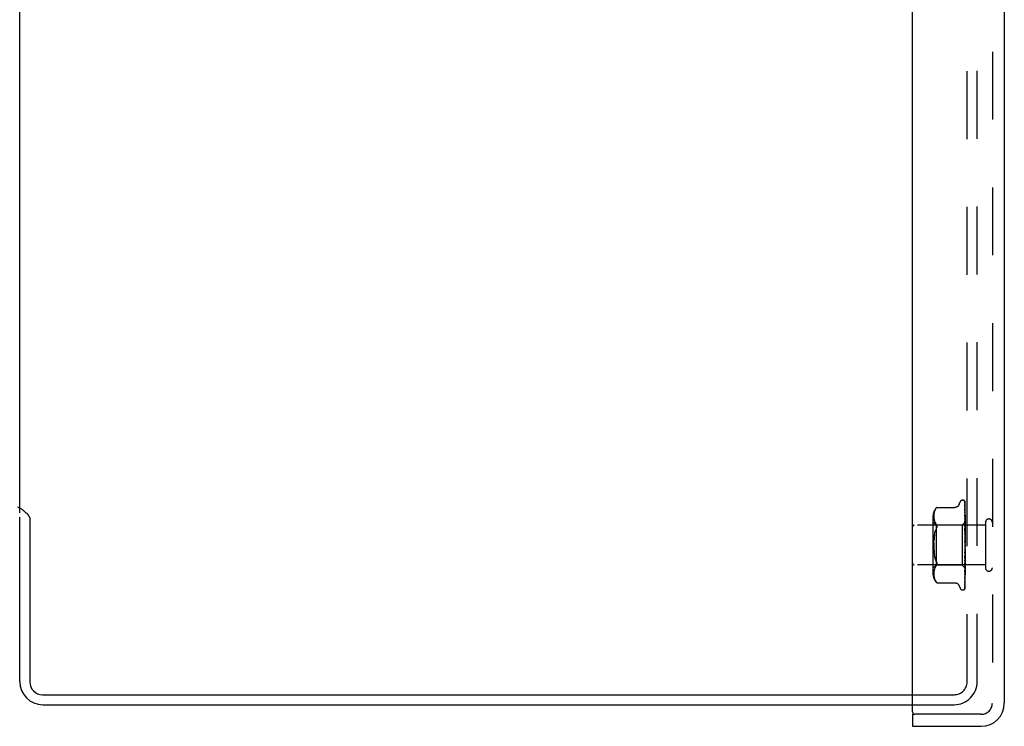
# Model space of a CAD drawing. Header units: inches. Extents: x 0 to 77.3, y 0 to 50.
# Tile 2 of 51: x 3.6 to 9.8, y 16.4 to 20.8. Entities that reach past the tile are written whole.
import ezdxf

# ---------------------------------------------------------------- set-up
doc = ezdxf.new("R2010")
doc.units = ezdxf.units.IN
doc.header["$LTSCALE"] = 4.25
doc.header["$MEASUREMENT"] = 0
doc.linetypes.add('HIDDEN', pattern=[0.2, 0.1, -0.1])
doc.layers.get('0').update_dxf_attribs({"linetype": 'CONTINUOUS'})
for name, color, linetype in [('DEFAULT_2', 8, 'HIDDEN'), ('DIMENSIONS', 7, 'CONTINUOUS'), ('FRONT_COVER', 7, 'CONTINUOUS')]:
    doc.layers.add(name, color=color, linetype=linetype)
doc.styles.get("Standard").update_dxf_attribs({"font": 'arial.ttf'})
doc.dimstyles.new('DIMSTYLE_1', dxfattribs={"dimtxt": 0.340909, "dimasz": 0.454545, "dimexe": 0.09, "dimexo": 0.07, "dimgap": 0.0375, "dimtad": 0, "dimtih": 1, "dimtoh": 1, "dimzin": 4, "dimdsep": 46, "dimtxsty": 'Standard', "dimblk": '_FILLED', "dimblk1": '_FILLED', "dimblk2": '_FILLED', "dimcen": 0.09, "dimadec": 3, "dimazin": 1, "dimtfac": 1, "dimtdec": 3, "dimtofl": 0, "dimtmove": 0, "dimatfit": 3, "dimldrblk": '_FILLED', "dimfxl": 0, "dimtolj": 1, "dimtzin": 4, "dimarcsym": 0})

# ---------------------------------------------------------------- blocks, each defined once
blk = doc.blocks.new('_FILLED')
at = {"color": 0, "linetype": 'ByBlock'}
blk.add_solid([(0, 0), (-1, 0.2), (-1, -0.2)], dxfattribs=at)
blk = doc.blocks.new('*D17')
at = {"layer": 'DIMENSIONS', "color": 2, "linetype": 'Continuous'}
for p, q in [((3.1331, 27.8079), (4.7917, 27.8079)), ((9.725, 27.8079), (8.0664, 27.8079))]:
    blk.add_line(p, q, dxfattribs=at)
at = {"layer": 'DIMENSIONS', "color": 2, "linetype": 'Continuous', "xscale": 0.4545454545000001, "yscale": 0.4545454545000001, "zscale": 0.4545454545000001, "rotation": 180}
blk.add_blockref('_FILLED', (3.1331, 27.8079), dxfattribs=at)
at = {"layer": 'DIMENSIONS', "color": 2, "linetype": 'Continuous', "xscale": 0.4545454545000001, "yscale": 0.4545454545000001, "zscale": 0.4545454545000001}
blk.add_blockref('_FILLED', (9.725, 27.8079), dxfattribs=at)
at = {"layer": 'DIMENSIONS', "color": 2, "linetype": 'Continuous', "insert": (6.4291, 27.9784), "char_height": 0.340909, "width": 2.933846, "attachment_point": 2, "line_spacing_factor": 0.9}
blk.add_mtext('6.59 USABLE\\PDEPTH', dxfattribs=at)

msp = doc.modelspace()

# ---------------------------------------------------------------- linework, layer by layer
at = {"color": 3, "linetype": 'Continuous'}
for p, q in [((3.630031, 17.751572), (3.630031, 31.347572)), ((3.630031, 16.694572), (3.630031, 17.724572)), ((3.683382, 17.736897), (3.685627, 17.73302)), ((3.693031, 17.721513), (3.693031, 16.692572)), ((3.773031, 16.612572), (9.225031, 16.612572)), ((3.775031, 16.549572), (9.225031, 16.549572))]:
    msp.add_line(p, q, dxfattribs=at)
for points in [[(3.671789, 17.751572), (3.672772, 17.750637), (3.673746, 17.74968), (3.67471, 17.748698), (3.675647, 17.747704), (3.676548, 17.746703), (3.677408, 17.7457), (3.678226, 17.744694), (3.678997, 17.743694), (3.679719, 17.742704), (3.680399, 17.741724), (3.681038, 17.740757), (3.681649, 17.739794), (3.682241, 17.738828), (3.682817, 17.737861), (3.683382, 17.736897)], [(3.685627, 17.73302), (3.686255, 17.731954), (3.686876, 17.730915), (3.687501, 17.729887), (3.688129, 17.728873), (3.688764, 17.727864), (3.689411, 17.726855), (3.690075, 17.725839), (3.690761, 17.724807), (3.691476, 17.72375), (3.692233, 17.722651), (3.693031, 17.721513)]]:
    msp.add_lwpolyline(points, dxfattribs=at)
at = {"color": 7, "linetype": 'Continuous'}
msp.add_arc((3.560031, 17.654572), 0.145, 38.7549213, 41.9638629, dxfattribs=at)
at = {"color": 3, "linetype": 'Continuous'}
for centre, radius in [((3.775031, 16.694572), 0.145), ((3.773031, 16.692572), 0.08)]:
    msp.add_arc(centre, radius, 180, 270, dxfattribs=at)
at = {"layer": 'DEFAULT_2', "color": 8, "linetype": 'HIDDEN'}
for p, q in [((9.567031, 16.692572), (9.567031, 32.406572)), ((9.630031, 16.694572), (9.630031, 32.404572)), ((9.225031, 16.612572), (9.487031, 16.612572)), ((9.225031, 16.549572), (9.485031, 16.549572))]:
    msp.add_line(p, q, dxfattribs=at)
for centre, radius, start, end in [((3.560031, 17.654572), 0.145, 41.9638629, 66.1295873), ((9.485031, 16.694572), 0.145, 270, 360), ((9.487031, 16.692572), 0.08, 270, 360)]:
    msp.add_arc(centre, radius, start, end, dxfattribs=at)
at = {"layer": 'FRONT_COVER', "color": 3, "linetype": 'Continuous'}
for p, q in [((9.225031, 16.504572), (9.225031, 32.594572)), ((9.800031, 32.539572), (9.800031, 16.559572)), ((9.225031, 16.414572), (9.655031, 16.414572))]:
    msp.add_line(p, q, dxfattribs=at)
at = {"layer": 'FRONT_COVER', "color": 8, "linetype": 'HIDDEN'}
for p, q in [((9.725031, 32.539572), (9.725031, 16.559572)), ((9.367232, 17.77164), (9.364737, 17.766266)), ((9.370303, 17.776761), (9.367217, 17.771612)), ((9.370295, 17.776748), (9.373941, 17.781715)), ((9.376437, 17.784594), (9.377045, 17.785262)), ((9.377379, 17.785622), (9.376846, 17.785047)), ((9.377379, 17.785622), (9.489898, 17.785622)), ((9.517398, 17.804813), (9.522873, 17.819855)), ((9.538534, 17.830822), (9.539364, 17.830822)), ((9.550202, 17.826627), (9.550278, 17.826529)), ((9.552377, 17.773553), (9.552388, 17.773383)), ((9.552388, 17.821979), (9.553388, 17.753144)), ((9.552388, 17.818914), (9.553062, 17.773287)), ((9.552388, 17.815193), (9.553388, 17.747909)), ((9.552388, 17.806106), (9.552719, 17.784925)), ((9.552388, 17.798798), (9.553062, 17.756248)), ((9.552388, 17.784019), (9.553062, 17.744526)), ((9.552388, 17.773388), (9.553062, 17.735048)), ((9.555031, 17.544997), (9.555031, 17.819836)), ((9.353007, 17.729164), (9.353007, 17.369979)), ((9.358608, 17.734759), (9.358527, 17.729796)), ((9.358527, 17.729894), (9.358614, 17.725012)), ((9.358895, 17.739717), (9.358604, 17.73465)), ((9.358611, 17.725096), (9.358901, 17.72019)), ((9.359399, 17.744847), (9.358886, 17.739602)), ((9.358896, 17.720257), (9.359385, 17.715215)), ((9.35938, 17.715262), (9.36015, 17.710076)), ((9.360183, 17.7501), (9.359385, 17.744735)), ((9.360144, 17.710108), (9.361255, 17.70467)), ((9.361291, 17.755477), (9.360164, 17.749996)), ((9.362793, 17.760899), (9.361269, 17.755388)), ((9.364756, 17.766315), (9.362771, 17.760829)), ((9.552388, 17.753447), (9.553063, 17.719232)), ((9.552388, 17.739875), (9.553063, 17.707133)), ((9.55247, 17.753072), (9.552389, 17.753457)), ((9.552395, 17.739786), (9.552389, 17.739871)), ((9.552389, 17.715489), (9.553063, 17.68779)), ((9.553062, 17.744526), (9.553697, 17.706783)), ((9.553063, 17.719232), (9.553697, 17.686509)), ((9.553388, 17.753144), (9.554244, 17.692886)), ((9.553388, 17.747909), (9.554244, 17.689051)), ((9.555031, 17.714885), (9.554417, 17.721037)), ((9.682031, 17.673572), (9.235031, 17.673572)), ((9.373007, 17.674822), (9.353007, 17.694822)), ((9.361248, 17.704699), (9.362769, 17.699164)), ((9.36276, 17.699193), (9.364775, 17.693646)), ((9.364762, 17.693676), (9.367285, 17.688246)), ((9.367271, 17.688274), (9.370346, 17.683141)), ((9.370336, 17.683158), (9.373941, 17.678273)), ((9.536029, 17.674822), (9.373007, 17.674822)), ((9.373007, 17.674822), (9.373007, 17.424322)), ((9.555031, 17.693823), (9.536029, 17.674822)), ((9.536029, 17.674822), (9.536029, 17.424322)), ((9.552389, 17.699466), (9.553389, 17.660867)), ((9.552404, 17.699231), (9.55239, 17.699463)), ((9.55239, 17.6715), (9.553065, 17.651319)), ((9.552409, 17.653326), (9.552391, 17.653613)), ((9.552391, 17.653597), (9.554248, 17.602952)), ((9.553173, 17.691427), (9.552405, 17.699224)), ((9.553606, 17.640142), (9.552409, 17.653321)), ((9.553063, 17.68779), (9.553698, 17.66127)), ((9.553065, 17.651319), (9.5537, 17.631962)), ((9.55402, 17.682596), (9.553173, 17.691427)), ((9.553389, 17.660867), (9.554246, 17.627252)), ((9.553697, 17.706783), (9.554244, 17.673655)), ((9.553697, 17.686509), (9.554245, 17.657767)), ((9.553698, 17.66127), (9.554245, 17.637954)), ((9.555031, 17.671667), (9.55402, 17.682596)), ((9.554244, 17.692886), (9.554267, 17.692884)), ((9.554244, 17.691535), (9.554267, 17.691637)), ((9.554244, 17.689051), (9.554267, 17.688951)), ((9.554244, 17.685047), (9.554267, 17.685256)), ((9.554244, 17.680168), (9.554267, 17.679981)), ((9.554244, 17.673654), (9.554267, 17.67397)), ((9.554244, 17.666556), (9.554267, 17.666297)), ((9.554244, 17.648705), (9.554267, 17.648395)), ((9.554245, 17.657768), (9.554267, 17.658188)), ((9.554647, 17.676449), (9.554267, 17.67397)), ((9.554648, 17.663972), (9.554267, 17.666297)), ((9.555031, 17.664362), (9.554267, 17.658188)), ((9.555031, 17.642293), (9.554267, 17.648395)), ((9.555031, 17.678821), (9.554647, 17.676449)), ((9.555031, 17.661531), (9.554648, 17.663972)), ((9.682031, 17.691572), (9.682031, 17.407572)), ((9.36132, 17.600748), (9.362983, 17.612568)), ((9.362981, 17.612556), (9.365098, 17.623817)), ((9.552397, 17.623007), (9.553071, 17.611079)), ((9.552402, 17.603831), (9.552412, 17.603706)), ((9.552402, 17.603831), (9.554258, 17.576586)), ((9.552411, 17.60371), (9.555031, 17.573777)), ((9.553071, 17.611079), (9.553706, 17.599587)), ((9.555031, 17.624059), (9.553606, 17.640142)), ((9.5537, 17.631962), (9.554247, 17.614915)), ((9.553706, 17.599587), (9.554252, 17.589428)), ((9.554245, 17.637953), (9.554267, 17.638481)), ((9.554245, 17.627252), (9.554267, 17.626921)), ((9.554246, 17.614915), (9.554267, 17.61556)), ((9.554247, 17.602952), (9.554267, 17.602651)), ((9.555031, 17.645755), (9.554267, 17.638481)), ((9.555031, 17.619705), (9.554267, 17.626921)), ((9.555031, 17.623672), (9.554267, 17.61556)), ((9.555031, 17.594581), (9.554267, 17.602651)), ((9.555031, 17.59891), (9.554267, 17.590255)), ((9.554258, 17.576586), (9.554267, 17.576463)), ((9.555031, 17.567831), (9.554267, 17.576463)), ((9.555031, 17.572365), (9.554267, 17.563479)), ((9.555031, 17.540421), (9.554267, 17.549303)), ((9.555031, 17.544997), (9.554267, 17.5362)), ((9.555031, 17.279907), (9.555031, 17.540421)), ((9.365098, 17.475326), (9.362981, 17.486587)), ((9.554246, 17.483736), (9.55239, 17.422027)), ((9.553067, 17.467553), (9.552392, 17.451424)), ((9.55425, 17.509159), (9.552394, 17.470037)), ((9.552394, 17.470028), (9.55241, 17.470272)), ((9.553085, 17.50924), (9.552412, 17.501627)), ((9.553019, 17.477107), (9.553412, 17.481541)), ((9.553702, 17.483048), (9.553067, 17.467553)), ((9.553719, 17.516619), (9.553085, 17.50924)), ((9.553412, 17.481541), (9.553759, 17.485467)), ((9.554246, 17.472354), (9.553699, 17.45208)), ((9.554248, 17.496714), (9.553702, 17.483048)), ((9.554264, 17.523173), (9.553719, 17.516619)), ((9.553759, 17.485467), (9.553967, 17.487832)), ((9.553967, 17.487832), (9.554159, 17.490015)), ((9.554159, 17.490015), (9.554419, 17.492979)), ((9.554245, 17.472354), (9.554267, 17.47177)), ((9.554246, 17.483736), (9.554267, 17.484061)), ((9.554248, 17.496714), (9.554267, 17.495993)), ((9.55425, 17.50916), (9.554267, 17.509404)), ((9.555031, 17.513342), (9.554267, 17.522153)), ((9.555031, 17.517793), (9.554267, 17.509404)), ((9.555031, 17.487572), (9.554267, 17.495993)), ((9.555031, 17.491739), (9.554267, 17.484061)), ((9.555031, 17.464043), (9.554267, 17.47177)), ((9.555031, 17.467774), (9.554267, 17.461085)), ((9.554419, 17.492979), (9.554575, 17.494767)), ((9.554575, 17.494767), (9.554719, 17.496418)), ((9.554719, 17.496418), (9.554914, 17.498658)), ((9.554914, 17.498658), (9.555031, 17.500009)), ((9.682031, 17.425572), (9.235031, 17.425572)), ((9.373007, 17.424322), (9.353007, 17.404322)), ((9.362769, 17.39998), (9.361248, 17.394445)), ((9.364775, 17.405497), (9.36276, 17.39995)), ((9.367285, 17.410898), (9.364762, 17.405467)), ((9.370346, 17.416002), (9.367271, 17.41087)), ((9.370336, 17.415985), (9.373941, 17.420871)), ((9.536029, 17.424322), (9.373007, 17.424322)), ((9.554833, 17.405518), (9.536029, 17.424322)), ((9.553064, 17.429037), (9.552389, 17.404988)), ((9.55239, 17.422024), (9.552407, 17.422295)), ((9.552407, 17.422301), (9.553605, 17.435075)), ((9.553698, 17.424686), (9.553063, 17.394929)), ((9.553699, 17.45208), (9.553064, 17.429037)), ((9.554245, 17.441019), (9.553388, 17.394669)), ((9.554244, 17.432903), (9.553388, 17.384524)), ((9.554244, 17.425217), (9.553388, 17.37241)), ((9.553605, 17.435075), (9.554423, 17.44403)), ((9.554244, 17.419201), (9.553697, 17.384321)), ((9.554244, 17.413919), (9.553697, 17.377101)), ((9.554244, 17.406283), (9.553697, 17.367668)), ((9.554245, 17.460759), (9.553698, 17.436239)), ((9.554245, 17.450833), (9.553698, 17.424686)), ((9.554244, 17.41022), (9.553989, 17.39272)), ((9.554244, 17.407531), (9.553989, 17.389572)), ((9.554244, 17.450834), (9.554267, 17.450359)), ((9.554244, 17.44102), (9.554267, 17.441307)), ((9.554244, 17.432903), (9.554267, 17.432534)), ((9.554244, 17.419202), (9.554267, 17.418939)), ((9.554244, 17.413919), (9.554267, 17.414064)), ((9.554244, 17.410221), (9.554267, 17.410065)), ((9.554244, 17.407531), (9.554267, 17.407583)), ((9.554244, 17.406283), (9.554267, 17.406234)), ((9.554245, 17.46076), (9.554267, 17.461085)), ((9.554245, 17.425217), (9.55425, 17.425323)), ((9.55425, 17.425323), (9.554267, 17.425442)), ((9.555031, 17.443605), (9.554267, 17.450359)), ((9.555031, 17.446766), (9.554267, 17.441307)), ((9.554521, 17.426732), (9.554267, 17.425442)), ((9.55442, 17.398795), (9.555031, 17.405216)), ((9.554423, 17.44403), (9.555031, 17.450836)), ((9.554775, 17.428076), (9.554521, 17.426732)), ((9.555031, 17.429474), (9.554775, 17.428076)), ((9.555031, 17.405339), (9.554833, 17.405519)), ((9.358614, 17.374131), (9.358527, 17.369249)), ((9.358527, 17.369348), (9.358608, 17.364385)), ((9.358604, 17.364494), (9.358895, 17.359427)), ((9.358901, 17.378953), (9.358611, 17.374048)), ((9.358886, 17.359541), (9.359399, 17.354296)), ((9.359385, 17.383929), (9.358896, 17.378887)), ((9.36015, 17.389067), (9.35938, 17.383881)), ((9.359385, 17.354409), (9.360183, 17.349044)), ((9.361255, 17.394473), (9.360144, 17.389035)), ((9.360164, 17.349148), (9.361291, 17.343667)), ((9.361269, 17.343755), (9.362793, 17.338245)), ((9.362771, 17.338314), (9.364756, 17.332829)), ((9.553063, 17.394929), (9.552388, 17.363832)), ((9.553388, 17.394669), (9.552388, 17.341568)), ((9.553388, 17.37241), (9.552388, 17.311973)), ((9.552388, 17.341555), (9.553159, 17.347917)), ((9.553388, 17.347702), (9.552388, 17.279333)), ((9.552388, 17.341568), (9.552388, 17.341546)), ((9.552389, 17.378701), (9.5524, 17.37887)), ((9.552401, 17.378878), (9.553169, 17.386261)), ((9.553989, 17.39272), (9.553062, 17.330124)), ((9.553989, 17.389572), (9.553388, 17.347702)), ((9.364737, 17.332877), (9.367232, 17.327504)), ((9.367217, 17.327531), (9.370303, 17.322383)), ((9.370295, 17.322395), (9.373941, 17.317429)), ((9.373941, 17.317429), (9.370303, 17.322383)), ((9.374988, 17.3162), (9.373941, 17.317429)), ((9.376524, 17.31445), (9.375848, 17.315209)), ((9.377379, 17.313521), (9.377292, 17.313619)), ((9.377379, 17.313521), (9.489904, 17.313521)), ((9.517398, 17.29433), (9.522873, 17.279288)), ((9.551955, 17.277199), (9.55191, 17.277094)), ((9.552388, 17.311979), (9.55236, 17.311625)), ((9.552389, 17.329411), (9.552386, 17.329338)), ((9.553062, 17.330124), (9.552388, 17.285436)), ((9.538534, 17.268322), (9.539364, 17.268322)), ((9.655031, 16.489572), (9.240031, 16.489572))]:
    msp.add_line(p, q, dxfattribs=at)
at = {"layer": 'FRONT_COVER', "color": 7, "linetype": 'Continuous'}
for q in [(9.240031, 16.489572), (9.225031, 16.414572)]:
    msp.add_line((9.225031, 16.489572), q, dxfattribs=at)
at = {"layer": 'FRONT_COVER', "color": 8, "linetype": 'HIDDEN'}
for points in [[(9.376442, 17.7846), (9.375923, 17.784021), (9.375324, 17.783339), (9.373941, 17.781715)], [(9.375064, 17.783038), (9.375575, 17.783626), (9.376038, 17.784149)], [(9.377235, 17.785466), (9.377346, 17.785584), (9.377379, 17.785622)], [(9.517398, 17.804814), (9.516677, 17.803022), (9.515883, 17.801367), (9.514962, 17.79972), (9.513912, 17.798103), (9.51273, 17.796526), (9.511421, 17.795008), (9.50998, 17.793553), (9.508406, 17.792173), (9.506696, 17.790881), (9.504851, 17.789694), (9.502872, 17.788624), (9.500766, 17.787688), (9.498537, 17.786903), (9.496195, 17.78629), (9.493743, 17.785866), (9.491186, 17.785647), (9.489988, 17.785622)], [(9.555031, 17.819836), (9.554499, 17.821126), (9.55391, 17.822279), (9.553284, 17.823303), (9.552652, 17.824188), (9.552042, 17.824935), (9.551483, 17.825541), (9.551007, 17.826005), (9.55063, 17.826339), (9.550376, 17.826539), (9.550237, 17.82663), (9.550202, 17.826627)], [(9.55117, 17.82558), (9.551245, 17.825478), (9.551448, 17.825177), (9.55166, 17.824811), (9.551868, 17.824382), (9.552056, 17.8239), (9.55221, 17.823373), (9.55232, 17.822811), (9.55238, 17.822225), (9.552388, 17.821976)], [(9.555031, 17.816411), (9.554594, 17.818063), (9.554131, 17.819553), (9.553629, 17.820951), (9.553081, 17.822273), (9.552464, 17.823535), (9.55175, 17.824748), (9.551173, 17.825573)], [(9.552274, 17.820639), (9.551895, 17.821204), (9.551796, 17.821356), (9.551774, 17.82139), (9.551819, 17.82131), (9.551914, 17.821116), (9.552042, 17.820806), (9.55218, 17.820379), (9.552297, 17.819867), (9.55237, 17.8193), (9.552388, 17.818912)], [(9.555031, 17.803799), (9.554735, 17.805482), (9.554332, 17.807601), (9.553909, 17.809646), (9.55347, 17.811616), (9.553011, 17.813512), (9.552535, 17.81533), (9.552186, 17.816572)], [(9.552188, 17.816569), (9.55225, 17.816332), (9.552347, 17.815788), (9.552388, 17.815188)], [(9.55223, 17.80721), (9.552214, 17.807246), (9.552215, 17.807241), (9.552259, 17.8071), (9.552322, 17.806819), (9.552374, 17.806405), (9.552388, 17.806107)], [(9.553037, 17.805658), (9.552555, 17.806563), (9.552382, 17.806895), (9.552267, 17.807129), (9.55223, 17.80721)], [(9.555031, 17.815307), (9.55489, 17.815696), (9.554616, 17.816387), (9.554325, 17.817048), (9.554023, 17.817675), (9.553715, 17.818269), (9.553405, 17.818826), (9.5531, 17.819345), (9.552805, 17.819824), (9.552528, 17.820255), (9.552274, 17.820639)], [(9.555031, 17.782146), (9.554778, 17.784031), (9.554386, 17.78681), (9.553977, 17.789555), (9.553554, 17.792261), (9.553115, 17.794928), (9.552662, 17.797548), (9.552333, 17.799377)], [(9.552334, 17.799382), (9.552368, 17.799142), (9.552388, 17.798793)], [(9.552455, 17.784079), (9.552412, 17.784195), (9.552363, 17.784348), (9.552359, 17.784363), (9.552377, 17.784228), (9.552388, 17.78402)], [(9.555031, 17.752156), (9.554796, 17.754266), (9.554407, 17.757633), (9.554003, 17.761012), (9.553584, 17.764394), (9.55315, 17.767776), (9.552703, 17.771154), (9.552377, 17.773544)], [(9.553542, 17.7817), (9.55294, 17.782967), (9.552702, 17.783487), (9.552523, 17.783905), (9.552455, 17.784079)], [(9.552719, 17.784925), (9.553697, 17.721364), (9.55399, 17.70203), (9.554244, 17.685047)], [(9.555031, 17.801251), (9.55481, 17.801864), (9.554526, 17.80258), (9.554228, 17.803267), (9.553924, 17.803921), (9.553619, 17.80454), (9.55332, 17.805122), (9.553037, 17.805658)], [(9.553062, 17.773287), (9.553989, 17.709394), (9.554244, 17.691536)], [(9.555031, 17.778172), (9.554955, 17.778387), (9.554612, 17.779293), (9.554251, 17.780153), (9.55389, 17.780957), (9.553542, 17.7817)], [(9.5542, 17.710547), (9.553543, 17.711979), (9.55324, 17.712663), (9.552971, 17.713313), (9.552744, 17.713921), (9.552573, 17.714462), (9.552462, 17.714918), (9.552406, 17.715269), (9.552389, 17.715492)], [(9.554417, 17.721037), (9.554014, 17.724939), (9.553597, 17.728885), (9.553165, 17.732875), (9.552396, 17.739777)], [(9.553442, 17.750642), (9.55314, 17.751316), (9.552878, 17.751932), (9.552663, 17.752482), (9.552511, 17.752929), (9.55247, 17.753072)], [(9.553062, 17.756248), (9.553989, 17.696772), (9.554244, 17.680168)], [(9.553062, 17.735048), (9.55399, 17.681498), (9.554244, 17.666556)], [(9.555031, 17.746906), (9.554812, 17.747496), (9.554466, 17.74835), (9.554113, 17.749162), (9.553442, 17.750642)], [(9.555031, 17.708591), (9.554857, 17.709033), (9.554534, 17.709801), (9.5542, 17.710547)], [(9.373941, 17.653014), (9.370579, 17.644081), (9.367631, 17.63436)], [(9.373941, 17.678273), (9.375204, 17.676465), (9.376176, 17.674447), (9.376852, 17.672293), (9.377249, 17.670007), (9.377383, 17.667597), (9.377249, 17.665046), (9.376852, 17.662328), (9.376176, 17.659428), (9.375204, 17.656307), (9.373941, 17.653014)], [(9.555031, 17.664629), (9.55467, 17.665436), (9.554324, 17.666159), (9.553971, 17.666877), (9.553622, 17.667596), (9.553292, 17.668313), (9.552994, 17.669026), (9.552747, 17.669711), (9.552562, 17.670352), (9.552447, 17.670923), (9.552396, 17.671402), (9.552391, 17.671511)], [(9.553063, 17.707133), (9.55399, 17.661445), (9.554245, 17.648705)], [(9.555031, 17.69378), (9.554757, 17.693492), (9.554541, 17.693258), (9.554382, 17.693078), (9.554282, 17.692954), (9.554244, 17.69289), (9.554244, 17.692886)], [(9.555031, 17.691841), (9.554757, 17.691663), (9.554541, 17.691542), (9.554382, 17.691479), (9.554282, 17.691474), (9.554244, 17.691526), (9.554244, 17.691535)], [(9.555031, 17.690506), (9.554757, 17.690119), (9.554541, 17.689781), (9.554382, 17.689491), (9.554282, 17.689253), (9.554244, 17.689074), (9.554244, 17.689051)], [(9.555031, 17.684761), (9.554757, 17.684698), (9.554541, 17.684694), (9.554382, 17.684751), (9.554282, 17.684864), (9.554244, 17.685047)], [(9.555031, 17.682139), (9.554757, 17.681666), (9.554541, 17.681237), (9.554382, 17.680846), (9.554282, 17.680503), (9.554244, 17.680216), (9.554244, 17.680168)], [(9.555031, 17.672795), (9.554757, 17.67285), (9.554541, 17.672963), (9.554382, 17.673137), (9.554282, 17.673365), (9.554244, 17.673654)], [(9.555031, 17.66898), (9.554757, 17.66844), (9.554541, 17.667934), (9.554382, 17.667457), (9.554282, 17.667021), (9.554244, 17.666636), (9.554244, 17.666556)], [(9.555031, 17.651505), (9.554757, 17.650917), (9.554541, 17.650353), (9.554382, 17.649807), (9.554282, 17.649294), (9.554244, 17.648825), (9.554244, 17.648705)], [(9.555031, 17.656375), (9.554756, 17.656548), (9.55454, 17.656774), (9.554382, 17.657054), (9.554283, 17.657385), (9.554245, 17.657768)], [(9.555031, 17.693369), (9.554839, 17.692985), (9.554647, 17.692568), (9.554457, 17.692119), (9.554267, 17.691637)], [(9.555031, 17.692934), (9.554839, 17.692972), (9.554647, 17.692976), (9.554457, 17.692947), (9.554267, 17.692884)], [(9.555031, 17.687317), (9.554839, 17.687776), (9.554647, 17.688201), (9.554457, 17.688593), (9.554267, 17.688951)], [(9.555031, 17.688608), (9.554839, 17.687815), (9.554647, 17.686992), (9.554457, 17.686139), (9.554267, 17.685256)], [(9.555031, 17.676722), (9.554839, 17.677585), (9.554647, 17.678416), (9.554457, 17.679215), (9.554267, 17.679981)], [(9.361319, 17.498402), (9.360067, 17.510703), (9.359199, 17.523413), (9.358694, 17.536401), (9.358523, 17.549566), (9.358694, 17.562733), (9.359198, 17.575725), (9.360067, 17.588441)], [(9.362981, 17.612556), (9.361319, 17.600742), (9.360067, 17.588441), (9.359199, 17.57573)], [(9.365094, 17.623799), (9.367636, 17.63438), (9.370583, 17.644094)], [(9.554268, 17.60679), (9.554239, 17.606998), (9.554165, 17.607148), (9.554049, 17.607236), (9.553894, 17.607261), (9.553706, 17.607218), (9.553495, 17.607105), (9.553274, 17.606922), (9.553052, 17.606662), (9.552842, 17.606319), (9.552658, 17.6059), (9.552513, 17.605404), (9.552421, 17.604858), (9.552388, 17.604292), (9.552402, 17.603831)], [(9.553955, 17.618616), (9.553638, 17.619196), (9.553329, 17.619808), (9.553037, 17.620459), (9.552781, 17.621136), (9.552576, 17.621838), (9.552446, 17.62252), (9.552397, 17.623031)], [(9.555031, 17.616653), (9.554886, 17.616936), (9.554582, 17.617502), (9.553955, 17.618616)], [(9.555031, 17.630347), (9.554757, 17.629731), (9.554541, 17.629129), (9.554382, 17.628535), (9.554282, 17.627963), (9.554244, 17.627427), (9.554245, 17.627252)], [(9.555031, 17.606269), (9.554757, 17.605648), (9.554541, 17.60503), (9.554382, 17.604409), (9.554282, 17.603798), (9.554244, 17.603215), (9.554247, 17.602952)], [(9.554252, 17.589428), (9.554244, 17.589657), (9.554267, 17.590255)], [(9.555031, 17.636095), (9.554757, 17.636376), (9.554541, 17.636707), (9.554382, 17.637092), (9.554282, 17.637521), (9.554245, 17.637953)], [(9.555031, 17.612687), (9.554757, 17.613068), (9.554541, 17.613492), (9.554382, 17.613964), (9.554282, 17.614472), (9.554246, 17.614915)], [(9.555031, 17.586999), (9.554757, 17.587466), (9.554541, 17.587968), (9.554382, 17.588509), (9.554282, 17.589077), (9.554252, 17.589428)], [(9.358694, 17.562742), (9.358523, 17.549577), (9.358694, 17.53641), (9.359198, 17.523419), (9.360067, 17.510702), (9.36132, 17.498395), (9.362983, 17.486575)], [(9.554258, 17.567602), (9.554091, 17.567825), (9.553908, 17.568074), (9.553709, 17.56836), (9.553494, 17.568691), (9.553267, 17.569079), (9.553035, 17.569537), (9.552813, 17.570066), (9.552616, 17.570672), (9.552499, 17.571177)], [(9.552526, 17.571043), (9.552841, 17.56954), (9.553175, 17.567908), (9.553494, 17.566313), (9.553799, 17.564748), (9.55409, 17.563211), (9.554342, 17.561841)], [(9.555031, 17.580141), (9.554757, 17.579538), (9.554541, 17.578927), (9.554382, 17.5783), (9.554282, 17.577674), (9.554244, 17.577064), (9.554258, 17.576586)], [(9.554343, 17.561842), (9.554282, 17.562254), (9.554244, 17.562863), (9.554267, 17.563479)], [(9.555031, 17.552909), (9.554757, 17.552346), (9.554541, 17.551762), (9.554382, 17.551153), (9.554282, 17.550534), (9.554244, 17.549919), (9.554267, 17.549303)], [(9.555031, 17.532541), (9.554757, 17.533127), (9.554541, 17.533727), (9.554382, 17.534348), (9.554282, 17.534973), (9.554244, 17.535589), (9.554267, 17.5362)], [(9.555031, 17.566526), (9.554894, 17.566737), (9.554719, 17.566988), (9.554564, 17.567199), (9.554258, 17.567602)], [(9.555031, 17.525556), (9.554757, 17.525053), (9.554541, 17.524519), (9.554382, 17.523949), (9.554282, 17.523359), (9.554264, 17.523173)], [(9.555031, 17.559958), (9.554757, 17.560494), (9.554541, 17.561055), (9.554382, 17.561647), (9.554343, 17.561842)], [(9.373941, 17.44613), (9.370579, 17.455063), (9.367631, 17.464784), (9.365094, 17.475344)], [(9.365098, 17.475326), (9.367636, 17.464764), (9.370583, 17.455049), (9.373941, 17.44613)], [(9.552408, 17.501572), (9.552502, 17.502263), (9.552669, 17.50295), (9.5529, 17.503622), (9.553166, 17.504239), (9.553454, 17.504806), (9.553745, 17.505318), (9.554034, 17.50579), (9.554597, 17.506682)], [(9.552411, 17.470289), (9.552573, 17.472097), (9.553019, 17.477107)], [(9.554264, 17.523173), (9.554244, 17.522762), (9.554267, 17.522153)], [(9.555031, 17.50574), (9.554757, 17.506354), (9.554541, 17.506972), (9.554382, 17.507599), (9.554282, 17.50822), (9.554244, 17.50882), (9.55425, 17.50916)], [(9.555031, 17.480523), (9.554757, 17.481144), (9.554541, 17.481757), (9.554382, 17.482367), (9.554282, 17.482961), (9.554244, 17.483524), (9.554246, 17.483736)], [(9.555031, 17.474412), (9.554757, 17.47408), (9.554541, 17.4737), (9.554382, 17.47327), (9.554282, 17.4728), (9.554245, 17.472354)], [(9.555031, 17.499072), (9.554757, 17.498646), (9.554541, 17.498181), (9.554382, 17.497672), (9.554282, 17.497132), (9.554248, 17.496714)], [(9.554597, 17.506682), (9.554873, 17.507138), (9.555031, 17.507414)], [(9.373941, 17.44613), (9.375204, 17.442837), (9.376176, 17.439715), (9.376852, 17.436815), (9.377249, 17.434097), (9.377383, 17.431546), (9.377249, 17.429137), (9.376852, 17.426851), (9.376176, 17.424696), (9.375204, 17.422679), (9.373941, 17.420871)], [(9.553698, 17.436239), (9.552719, 17.393118), (9.552389, 17.378696)], [(9.55239, 17.404985), (9.552416, 17.405317), (9.5525, 17.405814), (9.552658, 17.406415), (9.552887, 17.40709), (9.553178, 17.407821), (9.553511, 17.408577), (9.553873, 17.409353), (9.554244, 17.41014), (9.554611, 17.410938), (9.554963, 17.411758), (9.555031, 17.411925)], [(9.552393, 17.45141), (9.552396, 17.45148), (9.552458, 17.452062), (9.552596, 17.452724), (9.55281, 17.453429), (9.553076, 17.454128), (9.553379, 17.454817), (9.553703, 17.455482), (9.554033, 17.456125), (9.554363, 17.456758), (9.554685, 17.457388), (9.554994, 17.458031), (9.555031, 17.458111)], [(9.555031, 17.457802), (9.554757, 17.458407), (9.554541, 17.458992), (9.554382, 17.459565), (9.554282, 17.46011), (9.554244, 17.460615), (9.554245, 17.46076)], [(9.555031, 17.452469), (9.554757, 17.452242), (9.554541, 17.451962), (9.554382, 17.451625), (9.554282, 17.451242), (9.554244, 17.450834)], [(9.555031, 17.438398), (9.554757, 17.438964), (9.554541, 17.439502), (9.554382, 17.440015), (9.554282, 17.440492), (9.554244, 17.440921), (9.554244, 17.44102)], [(9.555031, 17.434036), (9.554757, 17.433922), (9.554541, 17.433751), (9.554382, 17.433521), (9.554282, 17.433239), (9.554244, 17.432903)], [(9.555031, 17.419778), (9.554757, 17.419782), (9.554541, 17.419727), (9.554382, 17.419611), (9.554282, 17.41944), (9.554244, 17.419202)], [(9.555031, 17.412199), (9.554757, 17.412631), (9.554541, 17.413016), (9.554382, 17.413358), (9.554282, 17.41365), (9.554244, 17.413884), (9.554244, 17.413919)], [(9.555031, 17.410211), (9.554757, 17.410332), (9.554541, 17.410395), (9.554382, 17.410398), (9.554282, 17.410344), (9.554244, 17.410221)], [(9.555031, 17.406352), (9.554757, 17.406691), (9.554541, 17.406978), (9.554382, 17.407214), (9.554282, 17.407396), (9.554244, 17.407518), (9.554244, 17.407531)], [(9.555031, 17.405681), (9.554757, 17.405916), (9.554541, 17.406094), (9.554382, 17.406216), (9.554282, 17.406281), (9.554244, 17.406286), (9.554244, 17.406283)], [(9.555031, 17.423011), (9.554776, 17.423482), (9.554571, 17.42392), (9.554413, 17.424329), (9.554306, 17.424702), (9.554252, 17.425032), (9.554245, 17.425217)], [(9.555031, 17.426997), (9.554647, 17.429716), (9.554457, 17.431113), (9.554267, 17.432534)], [(9.555031, 17.414819), (9.554839, 17.415806), (9.554647, 17.416822), (9.554457, 17.417866), (9.554267, 17.418939)], [(9.555031, 17.416522), (9.554839, 17.415858), (9.554647, 17.415227), (9.554457, 17.414629), (9.554267, 17.414064)], [(9.555031, 17.407512), (9.554839, 17.408103), (9.554647, 17.408726), (9.554457, 17.40938), (9.554267, 17.410065)], [(9.555031, 17.408379), (9.554839, 17.408129), (9.554647, 17.407913), (9.554457, 17.407731), (9.554267, 17.407583)], [(9.554833, 17.405519), (9.554647, 17.40572), (9.554457, 17.40596), (9.554267, 17.406234)], [(9.553388, 17.384524), (9.552719, 17.3475), (9.552388, 17.329412)], [(9.553697, 17.384321), (9.552719, 17.323295), (9.552388, 17.302963)], [(9.553697, 17.377101), (9.552718, 17.31253), (9.552388, 17.290976)], [(9.553697, 17.367668), (9.552718, 17.300023), (9.552388, 17.277464)], [(9.552389, 17.36383), (9.552402, 17.363976), (9.552449, 17.364249), (9.552551, 17.364646), (9.552716, 17.365148), (9.552939, 17.365732), (9.553206, 17.36637), (9.553509, 17.367053), (9.554172, 17.368517)], [(9.553159, 17.347917), (9.553591, 17.351619), (9.554009, 17.355299), (9.554413, 17.358955), (9.555031, 17.36479)], [(9.553169, 17.386261), (9.553601, 17.390503), (9.55442, 17.398795)], [(9.554172, 17.368517), (9.554514, 17.369298), (9.554846, 17.370109), (9.555031, 17.370596)], [(9.373941, 17.317429), (9.374989, 17.316199), (9.375849, 17.315207), (9.376525, 17.314449), (9.377009, 17.313922), (9.377293, 17.313619)], [(9.48999, 17.313521), (9.491187, 17.313496), (9.493744, 17.313277), (9.496195, 17.312853), (9.498538, 17.31224), (9.500767, 17.311455), (9.502873, 17.310519), (9.504852, 17.309449), (9.506697, 17.308262), (9.508406, 17.30697), (9.50998, 17.30559), (9.511421, 17.304135), (9.51273, 17.302617), (9.513912, 17.301041), (9.514962, 17.299423), (9.515883, 17.297777), (9.516677, 17.296121), (9.517398, 17.29433)], [(9.552388, 17.277467), (9.552379, 17.27721), (9.552331, 17.276709), (9.552251, 17.276248), (9.552143, 17.275825), (9.552013, 17.275427), (9.551864, 17.275059), (9.551696, 17.274711), (9.551529, 17.274413), (9.551388, 17.274192), (9.551346, 17.274132)], [(9.551586, 17.274411), (9.551798, 17.274672), (9.552046, 17.274986), (9.552317, 17.275343), (9.552607, 17.275743), (9.552909, 17.276182), (9.55322, 17.276661), (9.553533, 17.277176), (9.553846, 17.277726), (9.554153, 17.278311), (9.554449, 17.278929), (9.554731, 17.279579), (9.554993, 17.280259), (9.555031, 17.280363)], [(9.551952, 17.277192), (9.552323, 17.278122), (9.552829, 17.279515), (9.553307, 17.280985), (9.553758, 17.282527), (9.554186, 17.28414), (9.554593, 17.285829), (9.554978, 17.287622), (9.555031, 17.287881)], [(9.552388, 17.279337), (9.552347, 17.278715), (9.55224, 17.278096), (9.552087, 17.277551), (9.551955, 17.277199)], [(9.552388, 17.285437), (9.552363, 17.284986), (9.552291, 17.284495), (9.552197, 17.284109), (9.55211, 17.283848), (9.552056, 17.283718), (9.552047, 17.283698)], [(9.552047, 17.283698), (9.55205, 17.283703), (9.552094, 17.283788), (9.552192, 17.283961), (9.552341, 17.284219), (9.552755, 17.284925)], [(9.552284, 17.290072), (9.552619, 17.291605), (9.553079, 17.293823), (9.553524, 17.296106), (9.553952, 17.298446), (9.554366, 17.300845), (9.554762, 17.303299), (9.555031, 17.305076)], [(9.552388, 17.290981), (9.552342, 17.290383), (9.552287, 17.290076)], [(9.552311, 17.302295), (9.552306, 17.302275), (9.552318, 17.302309), (9.552389, 17.302487), (9.552534, 17.302809), (9.552743, 17.303245)], [(9.552388, 17.302962), (9.552368, 17.302627), (9.55233, 17.302377), (9.552311, 17.302295)], [(9.552361, 17.311634), (9.552687, 17.313751), (9.553137, 17.316761), (9.553572, 17.319796), (9.553993, 17.322851), (9.554399, 17.325926), (9.554789, 17.32901), (9.555031, 17.331009)], [(9.552386, 17.329338), (9.552384, 17.329316), (9.552381, 17.329283), (9.552402, 17.329382), (9.552468, 17.329606), (9.552591, 17.329952), (9.552775, 17.330411), (9.553014, 17.330958), (9.553284, 17.331553), (9.553912, 17.332914)], [(9.552428, 17.274633), (9.553274, 17.275864), (9.553915, 17.277038), (9.554459, 17.278272), (9.554936, 17.279606), (9.555031, 17.279907)], [(9.552743, 17.303245), (9.553292, 17.304348), (9.553606, 17.304985), (9.553933, 17.305668), (9.554261, 17.306392), (9.554582, 17.30715), (9.554887, 17.307942), (9.555031, 17.308349)], [(9.552755, 17.284925), (9.553001, 17.28535), (9.553259, 17.285808), (9.553526, 17.286299), (9.553797, 17.286819), (9.554067, 17.287366), (9.554333, 17.287941), (9.554591, 17.288539), (9.554838, 17.289162), (9.555031, 17.289697)], [(9.553912, 17.332914), (9.554254, 17.333681), (9.554606, 17.33452), (9.554947, 17.33541), (9.555031, 17.335645)], [(9.551346, 17.274132), (9.551292, 17.274056), (9.551262, 17.274016), (9.551303, 17.274068), (9.551586, 17.274411)]]:
    msp.add_lwpolyline(points, dxfattribs=at)
for centre, radius, start, end in [((9.430584, 17.729164), 0.077578, 133.3007559, 180), ((9.538534, 17.814155), 0.016667, 90, 160), ((9.539364, 17.814155), 0.016667, 19.9484407, 90), ((9.703531, 17.691572), 0.0215, 0, 180), ((9.235031, 17.663572), 0.01, 90, 180), ((9.235031, 17.435572), 0.01, 180, 270), ((9.703531, 17.407572), 0.0215, 180, 360), ((9.430584, 17.369979), 0.077578, 180, 226.6992432), ((9.538534, 17.284988), 0.016667, 200, 270), ((9.539364, 17.284988), 0.016667, 270, 321.3781548), ((9.655031, 16.559572), 0.07, 270, 360)]:
    msp.add_arc(centre, radius, start, end, dxfattribs=at)
at = {"layer": 'FRONT_COVER', "color": 3, "linetype": 'Continuous'}
for centre, radius, start, end in [((9.655031, 16.559572), 0.145, 270, 360), ((9.240031, 16.504572), 0.015, 180, 270)]:
    msp.add_arc(centre, radius, start, end, dxfattribs=at)

# ---------------------------------------------------------------- dimensions: what is measured, and where the dimension line sits
at = {"layer": 'DIMENSIONS', "color": 2, "linetype": 'Continuous'}
dim = msp.add_linear_dim(base=(9.725031, 27.807907), p1=(3.133109, 19.207356), p2=(9.725031, 17.174572), text='<> USABLE\\PDEPTH', dimstyle='DIMSTYLE_1', dxfattribs=at)
dim.commit()
dim.dimension.update_dxf_attribs({"geometry": '*D17', "text_midpoint": (6.42907, 27.552225), "dimtype": 160})

doc.saveas('drawing.dxf')
